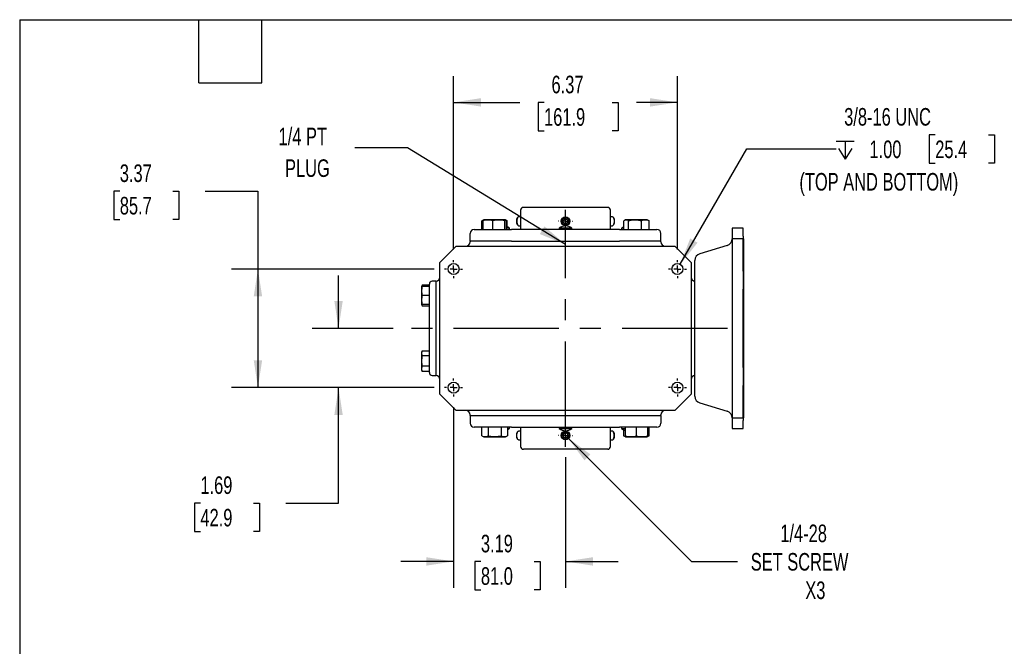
# Model space of a CAD drawing. Header units: inches. Extents: x 0.2 to 10.8, y 0.2 to 8.2.
# Tile 2 of 18: x 0.2 to 4.9, y 5.3 to 8.2. Entities that reach past the tile are written whole.
import ezdxf

# ---------------------------------------------------------------- set-up
doc = ezdxf.new("R2010")
doc.units = ezdxf.units.IN
doc.header["$MEASUREMENT"] = 0
doc.linetypes.add('CENTERX2', pattern=[0.8, 0.5, -0.1, 0.1, -0.1])
doc.layers.add('CENTER', color=40, linetype='CENTERX2')
doc.layers.add('DIMENSIONS', color=140, linetype='Continuous', lineweight=25)
doc.layers.add('TEXT', color=140, linetype='Continuous', lineweight=25)
doc.styles.add('SLDTEXTSTYLE0', font='TXT', dxfattribs={"width": 0.7})
doc.dimstyles.new('SLDDIMSTYLE0', dxfattribs={"dimtxt": 0.084961, "dimasz": 0.13, "dimexe": 0, "dimexo": 0.0625, "dimgap": 0.02124, "dimtad": 0, "dimtih": 1, "dimtoh": 1, "dimlfac": 6, "dimrnd": 1e-09, "dimzin": 12, "dimdsep": 46, "dimtxsty": 'SLDTEXTSTYLE0', "dimsah": 1, "dimcen": 0.09, "dimadec": 0, "dimazin": 3, "dimtfac": 1, "dimtofl": 0, "dimtmove": 0, "dimatfit": 3, "dimfxl": 0, "dimfrac": 2, "dimtolj": 1, "dimtzin": 12, "dimarcsym": 0})
doc.dimstyles.new('SLDDIMSTYLE2', dxfattribs={"dimtxt": 0.084961, "dimasz": 0.13, "dimexe": 0, "dimexo": 0.0625, "dimgap": 0.02124, "dimtad": 0, "dimtih": 1, "dimtoh": 1, "dimlfac": 6, "dimrnd": 1e-09, "dimzin": 12, "dimdsep": 46, "dimtxsty": 'SLDTEXTSTYLE0', "dimsah": 1, "dimcen": 0.09, "dimadec": 0, "dimazin": 3, "dimtfac": 1, "dimtmove": 0, "dimatfit": 0, "dimfxl": 0, "dimfrac": 2, "dimtolj": 1, "dimtzin": 12, "dimarcsym": 0})
doc.dimstyles.new('SLDDIMSTYLE4', dxfattribs={"dimtxt": 0.084961, "dimasz": 0.13, "dimexe": 0, "dimexo": 0.0625, "dimgap": 0.02124, "dimtad": 0, "dimtih": 1, "dimtoh": 1, "dimlfac": 6, "dimrnd": 1e-09, "dimzin": 12, "dimdsep": 46, "dimtxsty": 'SLDTEXTSTYLE0', "dimsah": 1, "dimcen": 0, "dimadec": 0, "dimazin": 3, "dimtfac": 1, "dimtofl": 0, "dimtmove": 0, "dimatfit": 3, "dimfxl": 0, "dimfrac": 2, "dimtolj": 1, "dimtzin": 12, "dimarcsym": 0})
doc.dimstyles.new('SLDDIMSTYLE5', dxfattribs={"dimtxt": 0.18, "dimasz": 0.13, "dimexe": 0, "dimexo": 0.0625, "dimgap": 0, "dimtad": 0, "dimtih": 1, "dimtoh": 1, "dimdec": 0, "dimrnd": 1e-09, "dimzin": 0, "dimdsep": 46, "dimtxsty": 'Standard', "dimsah": 1, "dimcen": 0.09, "dimadec": 0, "dimazin": 0, "dimtfac": 0.13, "dimtdec": 0, "dimtofl": 0, "dimtmove": 0, "dimatfit": 3, "dimfxl": 0, "dimfrac": 2, "dimtolj": 1, "dimtzin": 0, "dimarcsym": 0})
doc.dimstyles.new('SLDDIMSTYLE9', dxfattribs={"dimtxt": 0.084961, "dimasz": 0.13, "dimexe": 0, "dimexo": 0.0625, "dimgap": 0.02124, "dimtad": 0, "dimtih": 1, "dimtoh": 1, "dimdec": 6, "dimlfac": 6, "dimrnd": 1e-09, "dimzin": 12, "dimdsep": 46, "dimtxsty": 'SLDTEXTSTYLE0', "dimsah": 1, "dimcen": 0, "dimadec": 0, "dimazin": 3, "dimtfac": 1, "dimtofl": 0, "dimtmove": 0, "dimatfit": 3, "dimfxl": 0, "dimfrac": 2, "dimtolj": 1, "dimtzin": 12, "dimarcsym": 0})

# ---------------------------------------------------------------- blocks, each defined once
blk = doc.blocks.new('SW_SYMBOL_HOLE_DEPTH')
at = {"layer": 'DIMENSIONS', "color": 0}
for p, q in [((0, 34.4), (31.5, 34.4)), ((3.9, 21.9), (15.7, 3)), ((15.7, 34.4), (15.7, 3)), ((27.6, 21.9), (15.7, 3))]:
    blk.add_line(p, q, dxfattribs=at)
blk = doc.blocks.new('_D_16')
at = {"layer": 'DIMENSIONS'}
for p, q in [((4.5956, 7.7045), (4.567, 7.7045)), ((4.567, 7.7045), (4.567, 7.5695)), ((4.848, 7.7045), (4.8766, 7.7045)), ((4.8766, 7.7045), (4.8766, 7.5695)), ((3.385, 7.0897), (3.7009, 7.637)), ((3.7009, 7.637), (4.1255, 7.637)), ((4.567, 7.5695), (4.5956, 7.5695)), ((4.8766, 7.5695), (4.848, 7.5695))]:
    blk.add_line(p, q, dxfattribs=at)
blk.add_solid([(3.385, 7.0897), (3.4673, 7.1923), (3.4326, 7.2123)], dxfattribs=at)
at = {"layer": 'DIMENSIONS', "xscale": 0.002688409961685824, "yscale": 0.002688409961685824, "zscale": 0.002688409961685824}
blk.add_blockref('SW_SYMBOL_HOLE_DEPTH', (4.1255, 7.5807), dxfattribs=at)
at = {"layer": 'DIMENSIONS', "attachment_point": 1, "style": 'SLDTEXTSTYLE0'}
for s, insert, char_height in [('3/8-16 UNC', (4.1634, 7.8309), 0.08333), ('1.00', (4.2835, 7.6769), 0.08333), ('25.4', (4.5956, 7.6769), 0.08333), ('(TOP AND BOTTOM)', (3.9509, 7.5228), 0.083333)]:
    blk.add_mtext(s, dxfattribs=dict(at, insert=insert, char_height=char_height))
blk = doc.blocks.new('_D_17')
at = {"layer": 'DIMENSIONS'}
for p, q in [((2.3095, 7.1599), (2.3095, 7.9828)), ((3.3719, 7.1599), (3.3719, 7.9828)), ((2.3095, 7.8578), (2.6237, 7.8578)), ((2.7388, 7.8578), (2.7103, 7.8578)), ((2.7103, 7.8578), (2.7103, 7.7228)), ((3.062, 7.8578), (3.0905, 7.8578)), ((3.0905, 7.8578), (3.0905, 7.7228)), ((3.3719, 7.8578), (3.1771, 7.8578)), ((2.7103, 7.7228), (2.7388, 7.7228)), ((3.0905, 7.7228), (3.062, 7.7228))]:
    blk.add_line(p, q, dxfattribs=at)
for points in [[(2.3095, 7.8578), (2.4395, 7.8378), (2.4395, 7.8778)], [(3.3719, 7.8578), (3.2419, 7.8778), (3.2419, 7.8378)]]:
    blk.add_solid(points, dxfattribs=at)
at = {"layer": 'DIMENSIONS', "char_height": 0.08333, "attachment_point": 1, "style": 'SLDTEXTSTYLE0'}
for s, insert in [('6.37', (2.7742, 7.9843)), ('161.9', (2.7388, 7.8302))]:
    blk.add_mtext(s, dxfattribs=dict(at, insert=insert))
blk = doc.blocks.new('_D_18')
at = {"layer": 'DIMENSIONS'}
for p, q in [((2.3095, 6.412), (2.3095, 5.5552)), ((2.8407, 6.1743), (2.8407, 5.5552)), ((2.3095, 5.6802), (2.0595, 5.6802)), ((2.4391, 5.6802), (2.4106, 5.6802)), ((2.4106, 5.6802), (2.4106, 5.5452)), ((2.6916, 5.6802), (2.7201, 5.6802)), ((2.7201, 5.6802), (2.7201, 5.5452)), ((2.8407, 5.6802), (3.0907, 5.6802)), ((2.4106, 5.5452), (2.4391, 5.5452)), ((2.7201, 5.5452), (2.6916, 5.5452))]:
    blk.add_line(p, q, dxfattribs=at)
for points in [[(2.3095, 5.6802), (2.1795, 5.7002), (2.1795, 5.6602)], [(2.8407, 5.6802), (2.9707, 5.6602), (2.9707, 5.7002)]]:
    blk.add_solid(points, dxfattribs=at)
at = {"layer": 'DIMENSIONS', "char_height": 0.08333, "attachment_point": 1, "style": 'SLDTEXTSTYLE0'}
for s, insert in [('3.19', (2.4391, 5.8066)), ('81.0', (2.4391, 5.6526))]:
    blk.add_mtext(s, dxfattribs=dict(at, insert=insert))
blk = doc.blocks.new('_D_19')
at = {"layer": 'DIMENSIONS'}
for p, q in [((0.7251, 7.437), (0.6966, 7.437)), ((0.6966, 7.437), (0.6966, 7.302)), ((0.9776, 7.437), (1.0061, 7.437)), ((1.0061, 7.437), (1.0061, 7.302)), ((1.1308, 7.437), (1.3808, 7.437)), ((1.3808, 7.437), (1.3808, 7.0672)), ((0.6966, 7.302), (0.7251, 7.302)), ((1.0061, 7.302), (0.9776, 7.302)), ((2.2168, 7.0672), (1.2558, 7.0672)), ((1.3808, 7.0672), (1.3808, 6.5047)), ((2.2168, 6.5047), (1.2558, 6.5047))]:
    blk.add_line(p, q, dxfattribs=at)
for points in [[(1.3808, 7.0672), (1.3608, 6.9372), (1.4008, 6.9372)], [(1.3808, 6.5047), (1.4008, 6.6347), (1.3608, 6.6347)]]:
    blk.add_solid(points, dxfattribs=at)
at = {"layer": 'DIMENSIONS', "char_height": 0.08333, "attachment_point": 1, "style": 'SLDTEXTSTYLE0'}
for s, insert in [('3.37', (0.7251, 7.5635)), ('85.7', (0.7251, 7.4094))]:
    blk.add_mtext(s, dxfattribs=dict(at, insert=insert))
blk = doc.blocks.new('_D_20')
at = {"layer": 'DIMENSIONS'}
for p, q in [((1.7634, 6.7859), (1.7634, 7.0359)), ((2.0223, 6.7859), (1.6384, 6.7859)), ((2.2168, 6.5047), (1.6384, 6.5047)), ((1.7634, 5.9573), (1.7634, 6.5047)), ((1.1078, 5.9573), (1.0793, 5.9573)), ((1.0793, 5.9573), (1.0793, 5.8222)), ((1.3603, 5.9573), (1.3888, 5.9573)), ((1.3888, 5.9573), (1.3888, 5.8222)), ((1.5134, 5.9573), (1.7634, 5.9573)), ((1.0793, 5.8222), (1.1078, 5.8222)), ((1.3888, 5.8222), (1.3603, 5.8222))]:
    blk.add_line(p, q, dxfattribs=at)
for points in [[(1.7634, 6.7859), (1.7834, 6.9159), (1.7434, 6.9159)], [(1.7634, 6.5047), (1.7434, 6.3747), (1.7834, 6.3747)]]:
    blk.add_solid(points, dxfattribs=at)
at = {"layer": 'DIMENSIONS', "char_height": 0.08333, "attachment_point": 1, "style": 'SLDTEXTSTYLE0'}
for s, insert in [('1.69', (1.1078, 6.0837)), ('42.9', (1.1078, 5.9297))]:
    blk.add_mtext(s, dxfattribs=dict(at, insert=insert))
blk = doc.blocks.new('_D_21')
at = {"layer": 'DIMENSIONS'}
for p, q in [((2.8533, 6.2655), (3.4386, 5.6802)), ((3.4386, 5.6802), (3.6573, 5.6802))]:
    blk.add_line(p, q, dxfattribs=at)
blk.add_solid([(2.8533, 6.2655), (2.931, 6.1594), (2.9593, 6.1877)], dxfattribs=at)
at = {"layer": 'DIMENSIONS', "char_height": 0.08333, "attachment_point": 1, "style": 'SLDTEXTSTYLE0'}
for s, insert in [('1/4-28', (3.8603, 5.8551)), ('SET SCREW', (3.7198, 5.7201)), ('X3', (3.9788, 5.5851))]:
    blk.add_mtext(s, dxfattribs=dict(at, insert=insert))
blk = doc.blocks.new('SW_NOTE_0_7')
at = {"layer": 'TEXT', "color": 0, "char_height": 0.08333, "attachment_point": 2, "style": 'SLDTEXTSTYLE0'}
for s, insert in [('1/4 PT', (-0.2472, 0.096)), ('PLUG', (-0.2252, -0.0544))]:
    blk.add_mtext(s, dxfattribs=dict(at, insert=insert))
blk = doc.blocks.new('SW_CENTERMARKSYMBOL_14')
at = {"layer": 'CENTER', "color": 0}
for p, q in [((-0.0333, 0), (-0.0427, 0)), ((0, 0), (-0.0167, 0)), ((0, 0.0333), (0, 0.0427)), ((0, 0), (0, 0.0167)), ((0, 0), (0, -0.0167)), ((0, 0), (0.0167, 0)), ((0.0333, 0), (0.0427, 0)), ((0, -0.0333), (0, -0.0427))]:
    blk.add_line(p, q, dxfattribs=at)
blk = doc.blocks.new('SW_CENTERMARKSYMBOL_15')
at = {"layer": 'CENTER', "color": 0}
for p, q in [((-0.0333, 0), (-0.0427, 0)), ((0, 0), (-0.0167, 0)), ((0, 0.0333), (0, 0.0427)), ((0, 0), (0, 0.0167)), ((0, 0), (0, -0.0167)), ((0, 0), (0.0167, 0)), ((0.0333, 0), (0.0427, 0)), ((0, -0.0333), (0, -0.0427))]:
    blk.add_line(p, q, dxfattribs=at)
blk = doc.blocks.new('SW_CENTERMARKSYMBOL_16')
at = {"layer": 'CENTER', "color": 0}
for p, q in [((-0.0333, 0), (-0.0427, 0)), ((0, 0), (-0.0167, 0)), ((0, 0.0333), (0, 0.0427)), ((0, 0), (0, 0.0167)), ((0, 0), (0, -0.0167)), ((0, 0), (0.0167, 0)), ((0.0333, 0), (0.0427, 0)), ((0, -0.0333), (0, -0.0427))]:
    blk.add_line(p, q, dxfattribs=at)
blk = doc.blocks.new('SW_CENTERMARKSYMBOL_17')
at = {"layer": 'CENTER', "color": 0}
for p, q in [((-0.0333, 0), (-0.0427, 0)), ((0, 0), (-0.0167, 0)), ((0, 0.0333), (0, 0.0427)), ((0, 0), (0, 0.0167)), ((0, 0), (0, -0.0167)), ((0, 0), (0.0167, 0)), ((0.0333, 0), (0.0427, 0)), ((0, -0.0333), (0, -0.0427))]:
    blk.add_line(p, q, dxfattribs=at)
blk = doc.blocks.new('SW_CENTERMARKSYMBOL_18')
at = {"layer": 'CENTER', "color": 0}
for p, q in [((-0.0333, 0), (-0.0344, 0)), ((0, 0), (-0.0167, 0)), ((0, 0.0333), (0, 0.0344)), ((0, 0), (0, 0.0167)), ((0, 0), (0, -0.0167)), ((0, 0), (0.0167, 0)), ((0.0333, 0), (0.0344, 0)), ((0, -0.0333), (0, -0.0344))]:
    blk.add_line(p, q, dxfattribs=at)
blk = doc.blocks.new('SW_CENTERMARKSYMBOL_19')
at = {"layer": 'CENTER', "color": 0}
for p, q in [((-0.0333, 0), (-0.0344, 0)), ((0, 0), (-0.0167, 0)), ((0, 0.0333), (0, 0.0344)), ((0, 0), (0, 0.0167)), ((0, 0), (0, -0.0167)), ((0, 0), (0.0167, 0)), ((0.0333, 0), (0.0344, 0)), ((0, -0.0333), (0, -0.0344))]:
    blk.add_line(p, q, dxfattribs=at)

msp = doc.modelspace()

# ---------------------------------------------------------------- linework, layer by layer
for p, q in [((2.62745679, 7.3462992), (2.62745679, 7.25509185)), ((3.05396597, 7.25509185), (3.05396597, 7.3462992)), ((2.44422651, 7.25509185), (2.44422651, 7.29583183)), ((2.45132142, 7.29938059), (2.44741045, 7.29755687)), ((2.44833424, 7.29583183), (2.44833424, 7.25509185)), ((2.45273415, 7.30003935), (2.45132142, 7.29938059)), ((2.55591641, 7.30003935), (2.45273415, 7.30003935)), ((2.49643732, 7.25509185), (2.49643732, 7.29583183)), ((2.55242836, 7.25509185), (2.55242836, 7.29583183)), ((2.55732913, 7.29938059), (2.55591641, 7.30003935)), ((2.56124011, 7.29755687), (2.55738894, 7.2993527)), ((2.56442404, 7.29583183), (2.55919873, 7.29719988)), ((2.56031632, 7.25509185), (2.56031632, 7.29583183)), ((2.56115296, 7.29736997), (2.56442404, 7.29583183)), ((2.56442404, 7.26741925), (2.56442404, 7.29583183)), ((2.61433062, 7.31276783), (2.6117794, 7.3097339)), ((2.62745679, 7.31463909), (2.61763297, 7.31463909)), ((2.83029471, 7.29981982), (2.84071138, 7.30583389)), ((2.83029471, 7.28779169), (2.83029471, 7.29981982)), ((2.84071138, 7.30583389), (2.85112805, 7.29981982)), ((2.85112805, 7.29981982), (2.85112805, 7.28779169)), ((3.06378979, 7.31463909), (3.05396597, 7.31463909)), ((3.06964336, 7.3097339), (3.06709214, 7.31276783)), ((3.11699871, 7.25509185), (3.11699871, 7.29583183)), ((3.12550635, 7.30003935), (3.12018265, 7.29755687)), ((3.22868861, 7.30003935), (3.12550635, 7.30003935)), ((3.14021692, 7.25509185), (3.14021692, 7.29583183)), ((3.20031569, 7.29583183), (3.20031569, 7.25509185)), ((3.23401231, 7.29755687), (3.22868861, 7.30003935)), ((3.23392516, 7.29736997), (3.23719624, 7.29583183)), ((3.23719624, 7.25509185), (3.23719624, 7.29583183)), ((2.5747447, 7.26165353), (2.56031632, 7.26165353)), ((2.57474471, 7.25509185), (2.57474471, 7.26165353)), ((3.09661689, 7.25509185), (2.58480587, 7.25509185)), ((2.6117794, 7.27787761), (2.61433062, 7.27484368)), ((2.61763297, 7.27297242), (2.62745679, 7.27297242)), ((2.81118382, 7.26165353), (2.81118382, 7.25509185)), ((2.87023894, 7.26165353), (2.81118382, 7.26165353)), ((2.84071138, 7.28177763), (2.83029471, 7.28779169)), ((2.85112805, 7.28779169), (2.84071138, 7.28177763)), ((2.87023894, 7.25509185), (2.87023894, 7.26165353)), ((3.05396597, 7.27297242), (3.06378979, 7.27297242)), ((3.06709214, 7.27484368), (3.06964336, 7.27787761)), ((3.10667805, 7.26165353), (3.10667805, 7.25509185)), ((3.11699871, 7.26165353), (3.10667806, 7.26165353)), ((3.68388723, 7.26165353), (3.63139379, 7.26165353)), ((3.63139379, 7.26165353), (3.63139379, 7.22357208)), ((3.68388723, 7.22357208), (3.68388723, 7.26165353)), ((2.38795547, 7.19931757), (2.38795547, 7.23540681)), ((2.38795547, 7.19931757), (2.38795547, 7.19603673)), ((2.58480587, 7.19931757), (2.38795547, 7.19931757)), ((2.58480587, 7.19931757), (3.09661689, 7.19931757)), ((3.29346728, 7.19931757), (3.09661689, 7.19931757)), ((3.29346728, 7.19931757), (3.29346728, 7.23540681)), ((3.29346728, 7.19603673), (3.29346728, 7.19931757)), ((3.63139379, 7.22357208), (3.63139379, 7.20969104)), ((3.68388723, 7.2097401), (3.63139379, 7.2097401)), ((3.63139379, 7.2097401), (3.63139379, 7.19315706)), ((3.68388723, 7.22357208), (3.68388723, 7.2097401)), ((3.68388723, 7.19315706), (3.68388723, 7.2097401)), ((3.68782424, 6.36795274), (3.68782424, 7.20391074)), ((2.24359852, 7.09761153), (2.32233868, 7.17635169)), ((2.32233868, 7.17635169), (3.35908408, 7.17635169)), ((3.35908408, 7.17635169), (3.43782424, 7.09761153)), ((3.60813794, 7.17947289), (3.47748429, 7.13970874)), ((3.63139379, 7.19315706), (3.63139379, 7.14805786)), ((3.68388723, 7.14805786), (3.68388723, 7.19315706)), ((3.63139379, 7.14805786), (3.63139379, 7.10191757)), ((3.68388723, 7.10191757), (3.68388723, 7.14805786)), ((2.24359852, 6.47425195), (2.24359852, 7.09761153)), ((3.43782424, 7.09761153), (3.43782424, 6.47425195)), ((3.63139379, 7.10191757), (3.63139379, 7.05721447)), ((3.63139379, 7.05721447), (3.63139379, 6.97243147)), ((3.68388723, 7.05721447), (3.68388723, 7.10191757)), ((3.68388723, 7.05721447), (3.68388723, 6.97243147)), ((2.15749025, 6.98401624), (2.15714839, 6.98328311)), ((2.15714839, 6.98328311), (2.15714839, 6.94136532)), ((2.160567, 6.99061436), (2.15749025, 6.98401624)), ((2.160567, 6.99061436), (2.15846486, 6.98401624)), ((2.19438592, 6.99061436), (2.160567, 6.99061436)), ((2.19438592, 6.98401624), (2.160567, 6.98401624)), ((2.22719432, 7.00902885), (2.20750928, 7.00902885)), ((2.22719432, 6.94341206), (2.22719432, 7.00902885)), ((3.63139379, 6.97243147), (3.63139379, 6.59943202)), ((3.68388723, 6.59943202), (3.68388723, 6.97243147)), ((2.15714839, 6.94136532), (2.15714839, 6.89944752)), ((2.19438592, 6.94136532), (2.160567, 6.94136532)), ((2.19438592, 6.62845143), (2.19438592, 6.94341206)), ((2.22719432, 6.62845143), (2.22719432, 6.94341206)), ((2.15714839, 6.89944752), (2.15749025, 6.8987144)), ((2.15749025, 6.8987144), (2.160567, 6.89211628)), ((2.19438592, 6.8987144), (2.160567, 6.8987144)), ((2.160567, 6.89211628), (2.19438592, 6.89211628)), ((2.160567, 6.6797472), (2.15714839, 6.67241596)), ((2.15714839, 6.67241596), (2.15714839, 6.58858037)), ((2.160567, 6.6797472), (2.19438592, 6.6797472)), ((2.19438592, 6.65512268), (2.160567, 6.65512268)), ((2.19438592, 6.60587364), (2.160567, 6.60587364)), ((2.22719432, 6.56283463), (2.22719432, 6.62845143)), ((3.63139379, 6.59943202), (3.63139379, 6.51464901)), ((3.68388723, 6.59943202), (3.68388723, 6.51464901)), ((2.15714839, 6.58858037), (2.160567, 6.58124913)), ((2.19438592, 6.58124913), (2.160567, 6.58124913)), ((2.20750928, 6.56283463), (2.22719432, 6.56283463)), ((3.63139379, 6.51464901), (3.63139379, 6.46994591)), ((3.68388723, 6.46994591), (3.68388723, 6.51464901)), ((2.32233868, 6.39551179), (2.24359852, 6.47425195)), ((3.43782424, 6.47425195), (3.35908408, 6.39551179)), ((3.63139379, 6.46994591), (3.63139379, 6.42380562)), ((3.68388723, 6.42380562), (3.68388723, 6.46994591)), ((3.47748429, 6.43215475), (3.60813794, 6.39239059)), ((3.63139379, 6.42380562), (3.63139379, 6.37870642)), ((3.68388723, 6.37870642), (3.68388723, 6.42380562)), ((3.35908408, 6.39551179), (2.32233868, 6.39551179)), ((2.38795547, 6.37254591), (2.38795547, 6.37582675)), ((2.38795547, 6.37254591), (2.58480587, 6.37254591)), ((2.38795547, 6.37254591), (2.38795547, 6.33645668)), ((2.58480587, 6.37254591), (3.09661689, 6.37254591)), ((3.09661689, 6.37254591), (3.29346728, 6.37254591)), ((3.29346728, 6.37254591), (3.29346728, 6.37582675)), ((3.29346728, 6.37254591), (3.29346728, 6.33645668)), ((3.63139379, 6.37870642), (3.63139379, 6.36212338)), ((3.63139379, 6.36217244), (3.63139379, 6.3482914)), ((3.63139379, 6.36212338), (3.68388723, 6.36212338)), ((3.68388723, 6.36212338), (3.68388723, 6.37870642)), ((3.68388723, 6.36212338), (3.68388723, 6.3482914)), ((2.44371108, 6.27603166), (2.44371108, 6.31677164)), ((2.47401818, 6.31677164), (2.47401818, 6.27603166)), ((2.53463238, 6.31677164), (2.53463238, 6.27603166)), ((2.56493948, 6.31677164), (2.56493948, 6.27603166)), ((2.56493948, 6.31020996), (2.5747447, 6.31020996)), ((2.57474471, 6.31020996), (2.57474471, 6.31677164)), ((2.58480587, 6.31677164), (3.09661689, 6.31677164)), ((2.62745679, 6.31677164), (2.62745679, 6.22556429)), ((2.81118382, 6.31677164), (2.81118382, 6.31020996)), ((2.81118382, 6.31020996), (2.87023894, 6.31020996)), ((2.87023894, 6.31020996), (2.87023894, 6.31677164)), ((3.05396597, 6.22556429), (3.05396597, 6.31677164)), ((3.10667805, 6.31677164), (3.10667805, 6.31020996)), ((3.10667805, 6.31020996), (3.12460404, 6.31020996)), ((3.12460404, 6.31677164), (3.12460404, 6.27603166)), ((3.17709748, 6.27603166), (3.17709748, 6.31677164)), ((3.22959092, 6.31677164), (3.22959092, 6.27603166)), ((3.23771168, 6.27603166), (3.23771168, 6.31677164)), ((3.63139379, 6.3482914), (3.63139379, 6.31020996)), ((3.63139379, 6.31020996), (3.68388723, 6.31020996)), ((3.68388723, 6.31020996), (3.68388723, 6.3482914)), ((2.44371108, 6.27603166), (2.45273415, 6.27182413)), ((2.45273415, 6.27182413), (2.55591641, 6.27182413)), ((2.55591641, 6.27182413), (2.56493948, 6.27603166)), ((2.61433062, 6.2970198), (2.6117794, 6.29398587)), ((2.62745679, 6.29889106), (2.61763297, 6.29889106)), ((2.84071138, 6.29008586), (2.83029471, 6.28407179)), ((2.83029471, 6.28407179), (2.83029471, 6.27204366)), ((2.83029471, 6.27204366), (2.84071138, 6.2660296)), ((2.85112805, 6.28407179), (2.84071138, 6.29008586)), ((2.84071138, 6.2660296), (2.85112805, 6.27204366)), ((2.85112805, 6.27204366), (2.85112805, 6.28407179)), ((3.06378979, 6.29889106), (3.05396597, 6.29889106)), ((3.06964336, 6.29398587), (3.06709214, 6.2970198)), ((3.11648328, 6.30466415), (3.11648328, 6.27603166)), ((3.11648328, 6.27603166), (3.12440128, 6.27233943)), ((3.11648328, 6.27603166), (3.12460404, 6.2734444)), ((3.12440128, 6.27233943), (3.12550635, 6.27182413)), ((3.12550635, 6.27182413), (3.22868861, 6.27182413)), ((3.22868861, 6.27182413), (3.22979367, 6.27233943)), ((3.22979367, 6.27233943), (3.23771168, 6.27603166)), ((2.6117794, 6.26212958), (2.61433062, 6.25909565)), ((2.61763297, 6.25722439), (2.62745679, 6.25722439)), ((3.05396597, 6.25722439), (3.06378979, 6.25722439)), ((3.06709214, 6.25909565), (3.06964336, 6.26212958))]:
    msp.add_line(p, q)
at = {"flags": 128}
for points in [[(2.61763297, 7.31463909), (2.61678074, 7.31451972), (2.614582, 7.31305325), (2.61263042, 7.31002746), (2.61108413, 7.30568748), (2.61006838, 7.30038492), (2.60966547, 7.29454935), (2.60990804, 7.28865354), (2.61077644, 7.28317513), (2.61220031, 7.27855795), (2.61406431, 7.27517606), (2.61621741, 7.27330344), (2.61763297, 7.27297242)], [(3.06378979, 7.31463909), (3.06464202, 7.31451972), (3.06684076, 7.31305325), (3.06879233, 7.31002746), (3.07033863, 7.30568748), (3.07135437, 7.30038492), (3.07175728, 7.29454935), (3.07151471, 7.28865354), (3.07064632, 7.28317513), (3.06922244, 7.27855795), (3.06735845, 7.27517606), (3.06520535, 7.27330344), (3.06378979, 7.27297242)], [(2.61763297, 6.25722439), (2.61678074, 6.25734376), (2.614582, 6.25881024), (2.61263042, 6.26183603), (2.61108413, 6.266176), (2.61006838, 6.27147857), (2.60966547, 6.27731414), (2.60990804, 6.28320994), (2.61077644, 6.28868835), (2.61220031, 6.29330553), (2.61406431, 6.29668742), (2.61621741, 6.29856004), (2.61763297, 6.29889106)], [(3.06378979, 6.25722439), (3.06464202, 6.25734376), (3.06684076, 6.25881024), (3.06879233, 6.26183603), (3.07033863, 6.266176), (3.07135437, 6.27147857), (3.07175728, 6.27731414), (3.07151471, 6.28320994), (3.07064632, 6.28868835), (3.06922244, 6.29330553), (3.06735845, 6.29668742), (3.06520535, 6.29856004), (3.06378979, 6.29889106)]]:
    msp.add_lwpolyline(points, dxfattribs=at)
for centre, radius in [((2.84071138, 7.29380576), 0.02083333), ((2.84071138, 7.29380576), 0.0175), ((2.30947778, 7.06716534), 0.02604167), ((3.37194497, 7.06716534), 0.02604167), ((2.30947778, 6.50469815), 0.02604167), ((3.37194497, 6.50469815), 0.02604167), ((2.84071138, 6.27805773), 0.02083333), ((2.84071138, 6.27805773), 0.0175)]:
    msp.add_circle(centre, radius)
for centre, radius, start, end in [((2.64058015, 7.3462992), 0.01312336, 90, 180), ((3.04084261, 7.3462992), 0.01312336, 0, 90), ((2.63961632, 7.29380576), 0.0320718, 150.22203098, 209.77796902), ((3.04180644, 7.29380576), 0.0320718, 330.22203098, 29.77796902), ((2.40764051, 7.23540681), 0.01968504, 90, 180), ((2.84071138, 7.22228345), 0.0492126, 53.13010235, 126.86989765), ((3.27378224, 7.23540681), 0.01968504, 0, 90), ((3.59858539, 7.21085983), 0.0328084, 286.92751306, 0), ((3.67798172, 7.20391074), 0.00984252, 0, 53.13010235), ((2.36827043, 7.19603673), 0.01968504, 270, 0), ((3.31315232, 7.19603673), 0.01968504, 180, 270), ((3.48703684, 7.1083218), 0.0328084, 106.92751306, 180), ((2.22391348, 7.02843856), 0.01968504, 279.59406823, 0), ((3.45750928, 7.02843856), 0.01968504, 180, 260.40593177), ((2.20750928, 6.99590549), 0.01312336, 90, 180), ((2.20750928, 6.57595799), 0.01312336, 180, 270), ((2.22391348, 6.54342492), 0.01968504, 0, 80.40593177), ((3.45750928, 6.54342492), 0.01968504, 99.59406823, 180), ((3.48703684, 6.46354168), 0.0328084, 180, 253.07248694), ((2.36827043, 6.37582675), 0.01968504, 0, 90), ((3.31315232, 6.37582675), 0.01968504, 90, 180), ((3.59858539, 6.36100365), 0.0328084, 0, 73.07248694), ((3.67798172, 6.36795274), 0.00984252, 306.86989765, 0), ((2.40764051, 6.33645668), 0.01968504, 180, 270), ((2.84071138, 6.34958004), 0.0492126, 233.13010235, 306.86989765), ((3.27378224, 6.33645668), 0.01968504, 270, 0), ((2.63961632, 6.27805773), 0.0320718, 150.22203098, 209.77796902), ((3.04180644, 6.27805773), 0.0320718, 330.22203098, 29.77796902), ((2.64058015, 6.22556429), 0.01312336, 180, 270), ((3.04084261, 6.22556429), 0.01312336, 270, 0)]:
    msp.add_arc(centre, radius, start, end)
for points, knots in [([(3.04084261, 7.35942256), (3.04084261, 7.35942256), (3.01975636, 7.35942256), (2.94469471, 7.35942256), (2.89378798, 7.35942256), (2.78763478, 7.35942256), (2.73672805, 7.35942256), (2.6616664, 7.35942256), (2.64058015, 7.35942256), (2.64058015, 7.35942256)], [0, 0, 0, 0, 0.25, 0.25, 0.5, 0.5, 0.75, 0.75, 1, 1, 1, 1]), ([(2.45178847, 7.29883557), (2.45133637, 7.29882328), (2.44877952, 7.29875376), (2.44628223, 7.2971511), (2.44422651, 7.29583183)], [0, 0, 0, 0, 0.176818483, 1, 1, 1, 1]), ([(2.49643732, 7.29583183), (2.49247421, 7.29699617), (2.48850001, 7.29794781), (2.48052068, 7.29925804), (2.47651533, 7.2996125), (2.46846827, 7.29962454), (2.46441924, 7.29928015), (2.45631885, 7.29796096), (2.45231168, 7.29700038), (2.44833424, 7.29583183)], [0, 0, 0, 0, 0.25, 0.25, 0.5, 0.5, 0.75, 0.75, 1, 1, 1, 1]), ([(2.44833424, 7.29583183), (2.44927176, 7.29760426), (2.4502804, 7.29951114), (2.45130778, 7.29927141), (2.45138022, 7.29925451)], [0, 0, 0, 0, 0.929491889, 1, 1, 1, 1]), ([(2.55242836, 7.29583183), (2.54781538, 7.29699617), (2.54318949, 7.29794781), (2.5339017, 7.29925804), (2.52923955, 7.2996125), (2.51987294, 7.29962454), (2.51515994, 7.29928015), (2.50573125, 7.29796096), (2.50106698, 7.29700038), (2.49643732, 7.29583183)], [0, 0, 0, 0, 0.25, 0.25, 0.5, 0.5, 0.75, 0.75, 1, 1, 1, 1]), ([(2.56031632, 7.29583183), (2.55966644, 7.29699617), (2.55901475, 7.29794781), (2.5577063, 7.29925804), (2.5570495, 7.2996125), (2.55572994, 7.29962454), (2.55506598, 7.29928015), (2.55373768, 7.29796096), (2.55308058, 7.29700038), (2.55242836, 7.29583183)], [0, 0, 0, 0, 0.25, 0.25, 0.5, 0.5, 0.75, 0.75, 1, 1, 1, 1]), ([(3.14021692, 7.29583183), (3.13830403, 7.29699617), (3.13638577, 7.29794781), (3.13253434, 7.29925804), (3.13060105, 7.2996125), (3.12671693, 7.29962454), (3.12476256, 7.29928015), (3.1208527, 7.29796096), (3.11891853, 7.29700038), (3.11699871, 7.29583183)], [0, 0, 0, 0, 0.25, 0.25, 0.5, 0.5, 0.75, 0.75, 1, 1, 1, 1]), ([(3.20031569, 7.29583183), (3.19536428, 7.29699617), (3.19039902, 7.29794781), (3.18042984, 7.29925804), (3.17542566, 7.2996125), (3.16537187, 7.29962454), (3.16031311, 7.29928015), (3.15019269, 7.29796096), (3.14518624, 7.29700038), (3.14021692, 7.29583183)], [0, 0, 0, 0, 0.25, 0.25, 0.5, 0.5, 0.75, 0.75, 1, 1, 1, 1]), ([(3.23719624, 7.29583183), (3.23415774, 7.29699617), (3.23111072, 7.29794781), (3.22499298, 7.29925804), (3.22192208, 7.2996125), (3.21575242, 7.29962454), (3.21264803, 7.29928015), (3.20643748, 7.29796096), (3.20336519, 7.29700038), (3.20031569, 7.29583183)], [0, 0, 0, 0, 0.25, 0.25, 0.5, 0.5, 0.75, 0.75, 1, 1, 1, 1]), ([(2.40764051, 7.25509185), (2.40764051, 7.25509185), (2.42630703, 7.25509185), (2.49275505, 7.25509185), (2.53782002, 7.25509185), (2.58480587, 7.25509185)], [0, 0, 0, 0, 0.5, 0.5, 1, 1, 1, 1]), ([(2.57434938, 7.2619151), (2.57230487, 7.26327064), (2.56805905, 7.26608569), (2.56322326, 7.26838256), (2.56048386, 7.26904023), (2.56031632, 7.26908046)], [0, 0, 0, 0, 0.4657993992, 0.9673276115, 1, 1, 1, 1]), ([(3.09661689, 7.25509185), (3.14360273, 7.25509185), (3.18866771, 7.25509185), (3.25511572, 7.25509185), (3.27378224, 7.25509185), (3.27378224, 7.25509185)], [0, 0, 0, 0, 0.5, 0.5, 1, 1, 1, 1]), ([(3.11699871, 7.26746099), (3.11514461, 7.26667497), (3.1115913, 7.26516862), (3.10850646, 7.26285212), (3.10703128, 7.26174437)], [0, 0, 0, 0, 0.52179759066, 1, 1, 1, 1]), ([(3.45422844, 6.46354168), (3.45422844, 6.46354168), (3.45422844, 6.49750939), (3.45422844, 6.6184257), (3.45422844, 6.700431), (3.45422844, 6.87143248), (3.45422844, 6.95343778), (3.45422844, 7.07435409), (3.45422844, 7.1083218), (3.45422844, 7.1083218)], [0, 0, 0, 0, 0.25, 0.25, 0.5, 0.5, 0.75, 0.75, 1, 1, 1, 1]), ([(2.160567, 6.98401624), (2.15962098, 6.98050232), (2.15884776, 6.97697857), (2.1577832, 6.96990364), (2.1574952, 6.96635227), (2.15748542, 6.95921729), (2.15776524, 6.95562719), (2.15883708, 6.94844493), (2.15961755, 6.94489194), (2.160567, 6.94136532)], [0, 0, 0, 0, 0.25, 0.25, 0.5, 0.5, 0.75, 0.75, 1, 1, 1, 1]), ([(2.15792024, 6.98401624), (2.15787662, 6.98401624), (2.15778213, 6.98401624), (2.15959245, 6.98401624), (2.160567, 6.98401624)], [0, 0, 0, 0, 0.461672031, 1, 1, 1, 1]), ([(2.19438592, 6.94341206), (2.19438592, 6.94405309), (2.19438592, 6.94533397), (2.19438592, 6.94725178), (2.19438592, 6.94916343), (2.19438592, 6.95106896), (2.19438592, 6.95400631), (2.19438592, 6.95794019), (2.19438592, 6.96283052), (2.19438592, 6.96760036), (2.19438592, 6.97377326), (2.19438592, 6.98079598), (2.19438592, 6.98649579), (2.19438592, 6.99010197), (2.19438592, 6.99227277), (2.19438592, 6.99394136), (2.19438592, 6.99496617), (2.19438592, 6.99554594), (2.19438592, 6.9958495), (2.19438592, 6.99588682), (2.19438592, 6.99590549)], [0, 0, 0, 0, 0.0233375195, 0.0466314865, 0.0699131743, 0.0932139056, 0.1165649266, 0.178307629, 0.240092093, 0.3044089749, 0.3687677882, 0.5000056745, 0.6312435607, 0.695560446, 0.7599192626, 0.8216619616, 0.8834464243, 0.9223124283, 0.9611152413, 1, 1, 1, 1]), ([(2.160567, 6.94136532), (2.15962098, 6.9378514), (2.15884776, 6.93432765), (2.1577832, 6.92725272), (2.1574952, 6.92370135), (2.15748542, 6.91656638), (2.15776524, 6.91297627), (2.15883708, 6.90579401), (2.15961755, 6.90224103), (2.160567, 6.8987144)], [0, 0, 0, 0, 0.25, 0.25, 0.5, 0.5, 0.75, 0.75, 1, 1, 1, 1]), ([(2.160567, 6.8987144), (2.15924006, 6.8987144), (2.1573973, 6.8987144), (2.15780588, 6.8987144), (2.15792024, 6.8987144)], [0, 0, 0, 0, 0.7200858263, 1, 1, 1, 1]), ([(2.160567, 6.6797472), (2.15962098, 6.67771844), (2.15884776, 6.675684), (2.1577832, 6.67159929), (2.1574952, 6.66954891), (2.15748542, 6.66542953), (2.15776524, 6.66335678), (2.15883708, 6.6592101), (2.15961755, 6.65715878), (2.160567, 6.65512268)], [0, 0, 0, 0, 0.25, 0.25, 0.5, 0.5, 0.75, 0.75, 1, 1, 1, 1]), ([(2.160567, 6.65512268), (2.15962098, 6.65106516), (2.15884776, 6.64699629), (2.1577832, 6.63882686), (2.1574952, 6.63472609), (2.15748542, 6.62648733), (2.15776524, 6.62234184), (2.15883708, 6.61404847), (2.15961755, 6.60994584), (2.160567, 6.60587364)], [0, 0, 0, 0, 0.25, 0.25, 0.5, 0.5, 0.75, 0.75, 1, 1, 1, 1]), ([(2.160567, 6.60587364), (2.15962098, 6.60384489), (2.15884776, 6.60181045), (2.1577832, 6.59772573), (2.1574952, 6.59567535), (2.15748542, 6.59155597), (2.15776524, 6.58948322), (2.15883708, 6.58533654), (2.15961755, 6.58328522), (2.160567, 6.58124913)], [0, 0, 0, 0, 0.25, 0.25, 0.5, 0.5, 0.75, 0.75, 1, 1, 1, 1]), ([(2.19438592, 6.57595799), (2.19438592, 6.57596472), (2.19438592, 6.57597816), (2.19438592, 6.57608731), (2.19438592, 6.57626164), (2.19438592, 6.57650754), (2.19438592, 6.57699572), (2.19438592, 6.57792155), (2.19438592, 6.57958994), (2.19438592, 6.58176097), (2.19438592, 6.58536697), (2.19438592, 6.5910675), (2.19438592, 6.59808933), (2.19438592, 6.60426209), (2.19438592, 6.60903081), (2.19438592, 6.61392226), (2.19438592, 6.61827136), (2.19438592, 6.62205911), (2.19438592, 6.6252491), (2.19438592, 6.62738324), (2.19438592, 6.62845143)], [0, 0, 0, 0, 0.0233375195, 0.0466314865, 0.0699131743, 0.0932139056, 0.1165649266, 0.178307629, 0.240092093, 0.3044089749, 0.3687677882, 0.5000056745, 0.6312435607, 0.695560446, 0.7599192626, 0.8216619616, 0.8834464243, 0.9223124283, 0.9611152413, 1, 1, 1, 1]), ([(2.58480587, 6.31677164), (2.53782002, 6.31677164), (2.49275505, 6.31677164), (2.42630703, 6.31677164), (2.40764051, 6.31677164), (2.40764051, 6.31677164)], [0, 0, 0, 0, 0.5, 0.5, 1, 1, 1, 1]), ([(2.56493948, 6.30464705), (2.5666152, 6.30536293), (2.57005424, 6.3068321), (2.5730392, 6.30908656), (2.5745697, 6.3102425)], [0, 0, 0, 0, 0.4872614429, 1, 1, 1, 1]), ([(3.27378224, 6.31677164), (3.27378224, 6.31677164), (3.25511572, 6.31677164), (3.18866771, 6.31677164), (3.14360273, 6.31677164), (3.09661689, 6.31677164)], [0, 0, 0, 0, 0.5, 0.5, 1, 1, 1, 1]), ([(3.10709162, 6.30993689), (3.10912685, 6.30857321), (3.11335985, 6.30573696), (3.1193361, 6.30308898), (3.12326251, 6.30222329), (3.12460404, 6.30192751)], [0, 0, 0, 0, 0.3787446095, 0.787736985, 1, 1, 1, 1]), ([(2.44371108, 6.27603166), (2.44620801, 6.27486732), (2.44871194, 6.27391567), (2.45373928, 6.27260544), (2.45626283, 6.27225098), (2.46133283, 6.27223895), (2.46388391, 6.27258333), (2.46898751, 6.27390252), (2.47151221, 6.2748631), (2.47401818, 6.27603166)], [0, 0, 0, 0, 0.25, 0.25, 0.5, 0.5, 0.75, 0.75, 1, 1, 1, 1]), ([(2.47401818, 6.27603166), (2.47901205, 6.27486732), (2.4840199, 6.27391567), (2.49407458, 6.27260544), (2.49912168, 6.27225098), (2.50926169, 6.27223895), (2.51436384, 6.27258333), (2.52457105, 6.27390252), (2.52962044, 6.2748631), (2.53463238, 6.27603166)], [0, 0, 0, 0, 0.25, 0.25, 0.5, 0.5, 0.75, 0.75, 1, 1, 1, 1]), ([(2.53463238, 6.27603166), (2.53712931, 6.27486732), (2.53963324, 6.27391567), (2.54466058, 6.27260544), (2.54718413, 6.27225098), (2.55225414, 6.27223895), (2.55480521, 6.27258333), (2.55990882, 6.27390252), (2.56243351, 6.2748631), (2.56493948, 6.27603166)], [0, 0, 0, 0, 0.25, 0.25, 0.5, 0.5, 0.75, 0.75, 1, 1, 1, 1]), ([(3.12460404, 6.27603166), (3.12892886, 6.27486732), (3.13326578, 6.27391567), (3.14197339, 6.27260544), (3.14634431, 6.27225098), (3.15512582, 6.27223895), (3.15954441, 6.27258333), (3.16838411, 6.27390252), (3.17275702, 6.2748631), (3.17709748, 6.27603166)], [0, 0, 0, 0, 0.25, 0.25, 0.5, 0.5, 0.75, 0.75, 1, 1, 1, 1]), ([(3.12460404, 6.27277424), (3.12460404, 6.27272061), (3.12460404, 6.27260441), (3.12460404, 6.27483217), (3.12460404, 6.27603166)], [0, 0, 0, 0, 0.4615741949, 1, 1, 1, 1]), ([(3.17709748, 6.27603166), (3.1814223, 6.27486732), (3.18575922, 6.27391567), (3.19446683, 6.27260544), (3.19883775, 6.27225098), (3.20761926, 6.27223895), (3.21203784, 6.27258333), (3.22087755, 6.27390252), (3.22525045, 6.2748631), (3.22959092, 6.27603166)], [0, 0, 0, 0, 0.25, 0.25, 0.5, 0.5, 0.75, 0.75, 1, 1, 1, 1]), ([(3.22959092, 6.27603166), (3.22959092, 6.27439858), (3.22959092, 6.27213029), (3.22959092, 6.27263336), (3.22959092, 6.27277424)], [0, 0, 0, 0, 0.7199549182, 1, 1, 1, 1]), ([(3.04084261, 6.21244093), (3.04083619, 6.21244093), (3.04082336, 6.21244093), (3.04071938, 6.21244093), (3.04055333, 6.21244093), (3.04031916, 6.21244093), (3.04001848, 6.21244093), (3.03965087, 6.21244093), (3.03921644, 6.21244093), (3.03871517, 6.21244093), (3.03814702, 6.21244093), (3.03660536, 6.21244093), (3.03335622, 6.21244093), (3.02699427, 6.21244093), (3.0187193, 6.21244093), (3.0084316, 6.21244093), (2.9963298, 6.21244093), (2.98247572, 6.21244093), (2.96712468, 6.21244093), (2.95053504, 6.21244093), (2.93293103, 6.21244093), (2.91475006, 6.21244093), (2.89610073, 6.21244093), (2.87161167, 6.21244093), (2.84071138, 6.21244093), (2.80981223, 6.21244093), (2.78532314, 6.21244093), (2.76667483, 6.21244093), (2.74849277, 6.21244093), (2.73088967, 6.21244093), (2.714299, 6.21244093), (2.6989487, 6.21244093), (2.6850937, 6.21244093), (2.67299243, 6.21244093), (2.66270398, 6.21244093), (2.65442935, 6.21244093), (2.6480668, 6.21244093), (2.64453754, 6.21244093), (2.64267518, 6.21244093), (2.64173776, 6.21244093), (2.64107312, 6.21244093), (2.64065705, 6.21244093), (2.6406058, 6.21244093), (2.64058015, 6.21244093)], [0, 0, 0, 0, 0.0058385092, 0.0116693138, 0.0174943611, 0.0233156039, 0.029134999, 0.034954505, 0.0407760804, 0.0466016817, 0.0524332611, 0.0582727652, 0.0891453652, 0.1200234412, 0.1521828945, 0.1843478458, 0.2171915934, 0.2500409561, 0.2828847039, 0.3157340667, 0.3478935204, 0.3800584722, 0.4109310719, 0.4418091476, 0.5000012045, 0.5581932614, 0.5890658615, 0.6199439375, 0.6521033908, 0.6842683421, 0.7171120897, 0.7499614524, 0.7828052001, 0.8156545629, 0.8478140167, 0.8799789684, 0.9108515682, 0.9417296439, 0.9533984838, 0.9650442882, 0.9766826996, 0.9883293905, 1, 1, 1, 1])]:
    msp.add_open_spline(points, degree=3, knots=knots)
for points in [[(2.15819537, 6.89869979), (2.15873187, 6.89648241), (2.15955307, 6.89429066), (2.160567, 6.89211628)], [(3.2296089, 6.27311272), (3.23233799, 6.27377304), (3.23503551, 6.27478374), (3.23771168, 6.27603166)]]:
    msp.add_open_spline(points, degree=3)
at = {"layer": 'CENTER'}
for p, q in [((2.84071138, 6.22425195), (2.84071138, 7.34761153)), ((3.60908408, 6.78593174), (2.07233868, 6.78593174))]:
    msp.add_line(p, q, dxfattribs=at)
at = {"layer": 'TEXT'}
for p, q in [((0.25, 8.25), (10.75, 8.25)), ((0.25, 8.25), (0.25, 0.25)), ((1.1, 7.95), (1.1, 8.25)), ((1.4, 7.95), (1.4, 8.25)), ((1.1, 7.95), (1.4, 7.95))]:
    msp.add_line(p, q, dxfattribs=at)

# ---------------------------------------------------------------- block references
at = {"layer": 'CENTER'}
for name, p in [('SW_CENTERMARKSYMBOL_18', (2.84071138, 7.29380576)), ('SW_CENTERMARKSYMBOL_14', (2.30947778, 7.06716534)), ('SW_CENTERMARKSYMBOL_17', (3.37194497, 7.06716534)), ('SW_CENTERMARKSYMBOL_15', (2.30947778, 6.50469815)), ('SW_CENTERMARKSYMBOL_16', (3.37194497, 6.50469815)), ('SW_CENTERMARKSYMBOL_19', (2.84071138, 6.27805773))]:
    msp.add_blockref(name, p, dxfattribs=at)
at = {"layer": 'TEXT'}
msp.add_blockref('SW_NOTE_0_7', (1.8408862, 7.64185155), dxfattribs=at)

# ---------------------------------------------------------------- dimensions: what is measured, and where the dimension line sits
at = {"layer": 'DIMENSIONS'}
for base, p1, p2, dimstyle, picture, middle in [((3.37194497, 7.85782872), (2.30947778, 7.10987367), (3.37194497, 7.10987367), 'SLDDIMSTYLE0', '_D_17', (2.9003994, 7.85782872)), ((2.84071138, 5.68019537), (2.30947778, 6.46198981), (2.84071138, 6.22425195), 'SLDDIMSTYLE2', '_D_18', (2.56533549, 5.68019537))]:
    dim = msp.add_linear_dim(base=base, p1=p1, p2=p2, dimstyle=dimstyle, dxfattribs=at)
    dim.commit()
    dim.dimension.update_dxf_attribs({"geometry": picture, "text_midpoint": middle, "dimtype": 160})
for p1, p2, text, dimstyle, picture, middle in [((3.35892414, 7.04461259), (3.38496581, 7.08971808), '3/8-16 UNC \\P{\\fGDT;x} 1.00[25.4]\\P(TOP AND BOTTOM)', 'SLDDIMSTYLE9', '_D_16', (4.51528127, 7.63698303)), ((2.82816023, 6.29060887), (2.85326252, 6.26550658), '1/4-28\\PSET SCREW\\PX3', 'SLDDIMSTYLE4', '_D_21', (4.05215398, 5.68019537))]:
    dim = msp.add_diameter_dim_2p(p1=p1, p2=p2, text=text, dimstyle=dimstyle, override={"dimpost": '<>'}, dxfattribs=at)
    dim.commit()
    dim.dimension.update_dxf_attribs({"geometry": picture, "text_midpoint": middle, "dimtype": 163})
for base, p1, dimstyle, picture, middle in [((1.38077864, 6.50469815), (2.26676945, 7.06716534), 'SLDDIMSTYLE0', '_D_19', (1.38077864, 7.43703565)), ((1.7634476, 6.50469815), (2.07233868, 6.78593174), 'SLDDIMSTYLE2', '_D_20', (1.7634476, 5.95726245))]:
    dim = msp.add_linear_dim(base=base, p1=p1, p2=(2.26676945, 6.50469815), angle=90, dimstyle=dimstyle, dxfattribs=at)
    dim.commit()
    dim.dimension.update_dxf_attribs({"geometry": picture, "text_midpoint": middle, "dimtype": 160})

# ---------------------------------------------------------------- leaders
at = {"layer": 'TEXT'}
msp.add_leader([(2.84071138, 7.18359914), (2.0908862, 7.64185155), (1.8408862, 7.64185155)], dimstyle='SLDDIMSTYLE5', dxfattribs=at)

doc.saveas('drawing.dxf')
